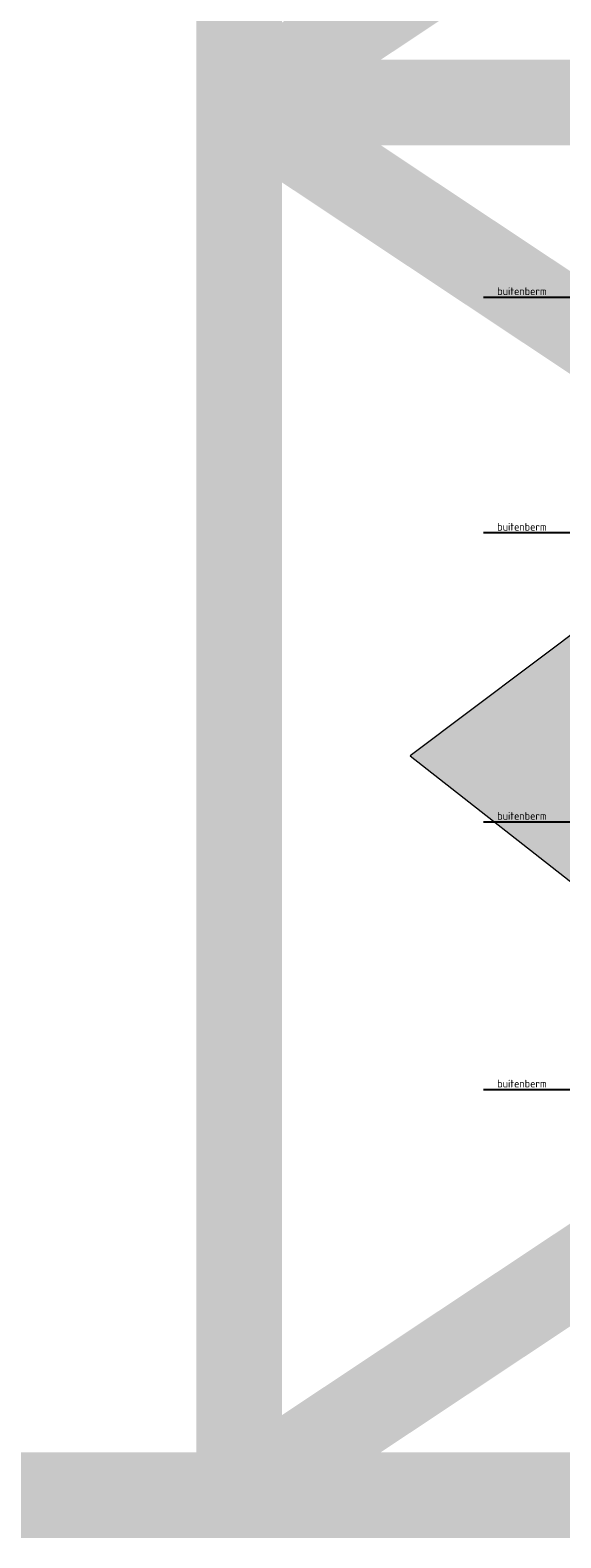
# Model space of a CAD drawing. Header units: metres. Extents: x -699 to 2316, y -1199 to 781.
# Tile 237 of 256: x 21 to 27, y -8 to 10. Entities that reach past the tile are written whole.
import ezdxf
from ezdxf.enums import TextEntityAlignment as Align

# ---------------------------------------------------------------- set-up
doc = ezdxf.new("R2010")
doc.units = ezdxf.units.M
doc.layers.add('B-WE-GW-BERM-GD', color=90, linetype='Continuous', lineweight=25)
doc.layers.add('X-XX-AL-T18', color=10, linetype='Continuous', lineweight=18)
doc.layers.add('X-XX-AL-TEKENBLAD_VIEWPORT-G', color=7, linetype='Continuous', lineweight=18, plot=False)
doc.styles.add('NLCS-ISO Standaard', font='NLCS-ISO.ttf')

msp = doc.modelspace()

# ---------------------------------------------------------------- linework, layer by layer
at = {"layer": 'B-WE-GW-BERM-GD'}
for p, q in [((27.375, 6.5513), (26.325, 6.5513)), ((27.375, 3.8013), (26.325, 3.8013)), ((27.375, 0.4263), (26.325, 0.4263)), ((27.375, -2.6987), (26.325, -2.6987))]:
    msp.add_line(p, q, dxfattribs=at)
at = {"layer": 'X-XX-AL-TEKENBLAD_VIEWPORT-G'}
for p, q in [((29.3072, 4.0869), (25.469, 1.1986)), ((25.469, 1.1986), (29.3072, -1.8117))]:
    msp.add_line(p, q, dxfattribs=at)
at = {"layer": 'X-XX-AL-TEKENBLAD_VIEWPORT-G', "color": 3, "const_width": 1}
for points in [[(-6.9485, -7.4286), (23.469, -7.4286), (23.469, 57.5816), (-6.9485, 57.5816)], [(23.469, 8.8258), (47.9513, 8.8258), (47.9513, 25.0801), (23.469, 25.0801)], [(23.469, -7.4286), (47.9513, -7.4286), (47.9513, 8.8258), (23.469, 8.8258)]]:
    msp.add_lwpolyline(points, close=True, dxfattribs=at)
for points in [[(47.9513, 25.0801), (23.469, 8.8258)], [(47.9513, 8.8258), (23.469, -7.4286)], [(23.469, 8.8258), (47.9513, -7.4286)]]:
    msp.add_lwpolyline(points, dxfattribs=at)
at = {"layer": 'X-XX-AL-TEKENBLAD_VIEWPORT-G'}
msp.add_solid([(25.469, 1.1986), (29.3072, 4.0869), (29.3072, -1.8117)], dxfattribs=at)

# ---------------------------------------------------------------- texts
at = {"layer": 'X-XX-AL-T18', "style": 'NLCS-ISO Standaard'}
for p in [(26.775, 6.5513), (26.775, 3.8013), (26.775, 0.4263), (26.775, -2.6987)]:
    msp.add_text('buitenberm', height=0.09, dxfattribs=at).set_placement(p, align=Align.BOTTOM_CENTER)

doc.saveas('drawing.dxf')
